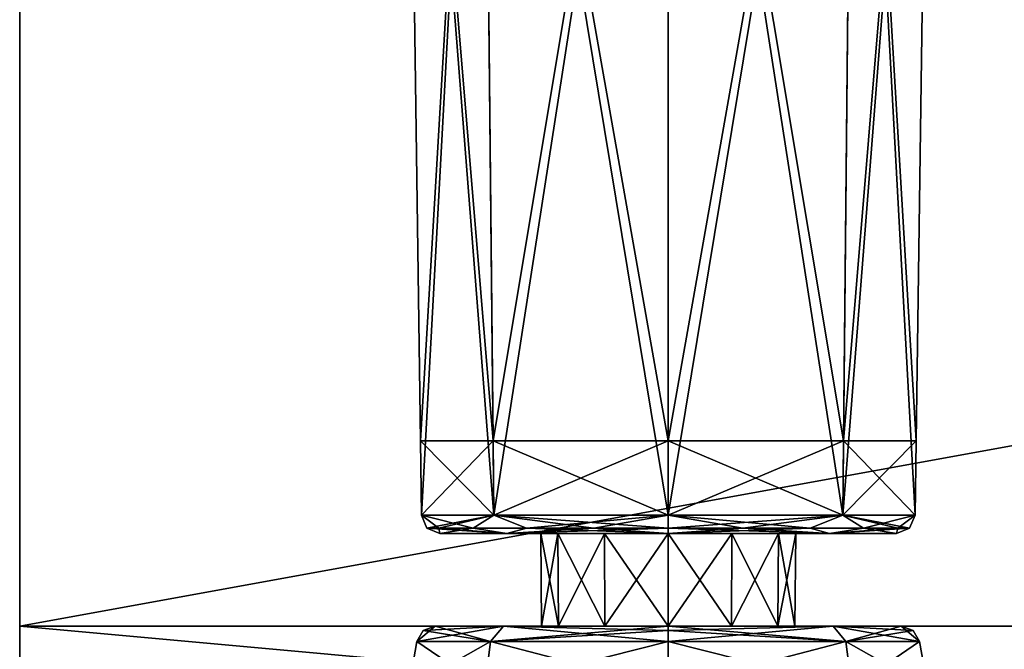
# Model space of a CAD drawing. Header units: millimetres. Extents: x -55 to 55, y -13 to 21.
# Tile 2 of 8: x -55 to -39, y 1 to 11. Entities that reach past the tile are written whole.
import ezdxf

# ---------------------------------------------------------------- set-up
doc = ezdxf.new("R2010")
doc.units = ezdxf.units.MM
doc.header["$LTSCALE"] = 26.699852
for name, color, linetype in [('1', 7, 'CONTINUOUS'), ('2', 7, 'CONTINUOUS'), ('3', 7, 'CONTINUOUS'), ('48', 7, 'CONTINUOUS'), ('50', 7, 'CONTINUOUS'), ('51', 7, 'CONTINUOUS'), ('53', 7, 'CONTINUOUS'), ('54', 7, 'CONTINUOUS'), ('55', 7, 'CONTINUOUS'), ('60', 7, 'CONTINUOUS'), ('61', 7, 'CONTINUOUS'), ('62', 7, 'CONTINUOUS'), ('63', 7, 'CONTINUOUS'), ('66', 7, 'CONTINUOUS'), ('69', 7, 'CONTINUOUS'), ('70', 7, 'CONTINUOUS'), ('73', 7, 'CONTINUOUS'), ('74', 7, 'CONTINUOUS'), ('77', 7, 'CONTINUOUS'), ('78', 7, 'CONTINUOUS'), ('81', 7, 'CONTINUOUS'), ('86', 7, 'CONTINUOUS'), ('87', 7, 'CONTINUOUS'), ('88', 7, 'CONTINUOUS'), ('89', 7, 'CONTINUOUS'), ('90', 7, 'CONTINUOUS'), ('91', 7, 'CONTINUOUS'), ('92', 7, 'CONTINUOUS'), ('93', 7, 'CONTINUOUS')]:
    doc.layers.add(name, color=color, linetype=linetype)

msp = doc.modelspace()

# ---------------------------------------------------------------- linework, layer by layer
at = {"layer": '1', "color": 7, "linetype": 'CONTINUOUS'}
for points in [[(-55, -9, -55), (-55, 1, -55), (55, 1, -55), (-55, -9, -55)], [(55, -9, -55), (-55, -9, -55), (55, 1, -55), (55, -9, -55)]]:
    msp.add_3dface(points, dxfattribs=at)
at = {"layer": '2', "color": 7, "linetype": 'CONTINUOUS'}
for points in [[(-55, 1, -55), (-55, -9, -55), (-55, -9, 55), (-55, 1, -55)], [(-55, 1, 55), (-55, 1, -55), (-55, -9, 55), (-55, 1, 55)]]:
    msp.add_3dface(points, dxfattribs=at)
at = {"layer": '3', "color": 7, "linetype": 'CONTINUOUS'}
for points in [[(-55, 1, 55), (55, -9, 55), (55, 1, 55), (-55, 1, 55)], [(-55, 1, 55), (-55, -9, 55), (55, -9, 55), (-55, 1, 55)]]:
    msp.add_3dface(points, dxfattribs=at)
at = {"layer": '48', "color": 7, "linetype": 'CONTINUOUS'}
for points in [[(-55, 1, -55), (55, 1, -55), (51.794, 1, -53.15), (-55, 1, -55)], [(-53.15, 1, 51.794), (-55, 1, -55), (-53.15, 1, -51.794), (-53.15, 1, 51.794)], [(-53.15, 1, -51.794), (-55, 1, -55), (-52.753, 1, -52.753), (-53.15, 1, -51.794)], [(-52.753, 1, -52.753), (-55, 1, -55), (-51.794, 1, -53.15), (-52.753, 1, -52.753)], [(-51.794, 1, -53.15), (-55, 1, -55), (51.794, 1, -53.15), (-51.794, 1, -53.15)], [(55, 1, 55), (-55, 1, 55), (-51.794, 1, 53.15), (55, 1, 55)], [(-51.794, 1, 53.15), (-55, 1, 55), (-52.753, 1, 52.753), (-51.794, 1, 53.15)], [(-52.753, 1, 52.753), (-55, 1, 55), (-53.15, 1, 51.794), (-52.753, 1, 52.753)], [(-55, 1, 55), (-55, 1, -55), (-53.15, 1, 51.794), (-55, 1, 55)], [(51.794, 1, 53.15), (55, 1, 55), (-51.794, 1, 53.15), (51.794, 1, 53.15)], [(-49.834, 1, 44.149), (-49.527, 1, 44.5), (-50.321, 1, 44.406), (-49.834, 1, 44.149)], [(-50.321, 1, 44.406), (-49.527, 1, 44.5), (-50.321, 1, 44.594), (-50.321, 1, 44.406)], [(-50.321, 1, 44.594), (-49.527, 1, 44.5), (-49.84, 1, 44.845), (-50.321, 1, 44.594)], [(-49.834, 1, -44.851), (-49.526, 1, -44.448), (-50.321, 1, -44.594), (-49.834, 1, -44.851)], [(-50.321, 1, -44.594), (-49.526, 1, -44.448), (-50.321, 1, -44.406), (-50.321, 1, -44.594)], [(-50.321, 1, -44.406), (-49.526, 1, -44.448), (-49.84, 1, -44.155), (-50.321, 1, -44.406)], [(-49.527, 1, 44.5), (-48.055, 1, 48.054), (-49.84, 1, 44.845), (-49.527, 1, 44.5)], [(-49.84, 1, 44.845), (-48.055, 1, 48.054), (-49.589, 1, 45.334), (-49.84, 1, 44.845)], [(-49.526, 1, -44.448), (-47.999, 1, -40.891), (-49.84, 1, -44.155), (-49.526, 1, -44.448)], [(-49.84, 1, -44.155), (-47.999, 1, -40.891), (-49.589, 1, -43.666), (-49.84, 1, -44.155)], [(-49.589, 1, 43.666), (-49.527, 1, 44.5), (-49.834, 1, 44.149), (-49.589, 1, 43.666)], [(-49.589, 1, -45.334), (-49.526, 1, -44.448), (-49.834, 1, -44.851), (-49.589, 1, -45.334)], [(-49.589, 1, 45.334), (-48.055, 1, 48.054), (-48.146, 1, 48.146), (-49.589, 1, 45.334)], [(-48.018, 1, 40.909), (-49.527, 1, 44.5), (-49.589, 1, 43.666), (-48.018, 1, 40.909)], [(-47.844, 1, 40.574), (-48.018, 1, 40.909), (-49.589, 1, 43.666), (-47.844, 1, 40.574)], [(-48.073, 1, -48.036), (-49.526, 1, -44.448), (-49.589, 1, -45.334), (-48.073, 1, -48.036)], [(-49.589, 1, -43.666), (-47.999, 1, -40.891), (-47.844, 1, -40.574), (-49.589, 1, -43.666)], [(-48.146, 1, -48.146), (-48.073, 1, -48.036), (-49.589, 1, -45.334), (-48.146, 1, -48.146)], [(-48.273, 1, 44.5), (-45.525, 1, 46.275), (-47.168, 1, 47.168), (-48.273, 1, 44.5)], [(-46.55, 1, 44.5), (-46.275, 1, 45.525), (-48.273, 1, 44.5), (-46.55, 1, 44.5)], [(-46.55, 1, 44.5), (-48.273, 1, 44.5), (-47.168, 1, 41.832), (-46.55, 1, 44.5)], [(-46.55, 1, -44.5), (-46.275, 1, -43.475), (-48.273, 1, -44.5), (-46.55, 1, -44.5)], [(-47.168, 1, -47.168), (-46.55, 1, -44.5), (-48.273, 1, -44.5), (-47.168, 1, -47.168)], [(-48.273, 1, -44.5), (-45.525, 1, -42.725), (-47.168, 1, -41.832), (-48.273, 1, -44.5)], [(-46.275, 1, -43.475), (-45.525, 1, -42.725), (-48.273, 1, -44.5), (-46.275, 1, -43.475)], [(-46.275, 1, 45.525), (-45.525, 1, 46.275), (-48.273, 1, 44.5), (-46.275, 1, 45.525)], [(-48.146, 1, 48.146), (-44.505, 1, 49.527), (-45.334, 1, 49.589), (-48.146, 1, 48.146)], [(-48.055, 1, 48.054), (-44.505, 1, 49.527), (-48.146, 1, 48.146), (-48.055, 1, 48.054)], [(-45.334, 1, -49.589), (-44.5, 1, -49.527), (-48.146, 1, -48.146), (-45.334, 1, -49.589)], [(-44.5, 1, -49.527), (-48.073, 1, -48.036), (-48.146, 1, -48.146), (-44.5, 1, -49.527)], [(-44.396, 1, 39.474), (-48.018, 1, 40.909), (-47.844, 1, 40.574), (-44.396, 1, 39.474)], [(-47.999, 1, -40.891), (-44.396, 1, -39.474), (-47.844, 1, -40.574), (-47.999, 1, -40.891)], [(-44.515, 1, 39.343), (-44.469, 1, 39.403), (-47.844, 1, 40.574), (-44.515, 1, 39.343)], [(-44.469, 1, 39.403), (-44.396, 1, 39.474), (-47.844, 1, 40.574), (-44.469, 1, 39.403)], [(-44.396, 1, -39.474), (-44.461, 1, -39.413), (-47.844, 1, -40.574), (-44.396, 1, -39.474)], [(-44.461, 1, -39.413), (-44.515, 1, -39.343), (-47.844, 1, -40.574), (-44.461, 1, -39.413)], [(-47.168, 1, -47.168), (-44.5, 1, -48.273), (-41.832, 1, -47.168), (-47.168, 1, -47.168)], [(-44.5, 1, -40.727), (-47.168, 1, -41.832), (-41.832, 1, -41.832), (-44.5, 1, -40.727)], [(-44.5, 1, 48.273), (-47.168, 1, 47.168), (-41.832, 1, 47.168), (-44.5, 1, 48.273)], [(-44.5, 1, 40.727), (-41.832, 1, 41.832), (-47.168, 1, 41.832), (-44.5, 1, 40.727)], [(-44.5, 1, -46.55), (-47.168, 1, -47.168), (-41.832, 1, -47.168), (-44.5, 1, -46.55)], [(-45.525, 1, -42.725), (-44.5, 1, -42.45), (-47.168, 1, -41.832), (-45.525, 1, -42.725)], [(-46.275, 1, 43.475), (-46.55, 1, 44.5), (-47.168, 1, 41.832), (-46.275, 1, 43.475)], [(-45.525, 1, 42.725), (-46.275, 1, 43.475), (-47.168, 1, 41.832), (-45.525, 1, 42.725)], [(-44.5, 1, 42.45), (-45.525, 1, 42.725), (-47.168, 1, 41.832), (-44.5, 1, 42.45)], [(-46.275, 1, -45.525), (-46.55, 1, -44.5), (-47.168, 1, -47.168), (-46.275, 1, -45.525)], [(-45.525, 1, -46.275), (-46.275, 1, -45.525), (-47.168, 1, -47.168), (-45.525, 1, -46.275)], [(-44.5, 1, -46.55), (-45.525, 1, -46.275), (-47.168, 1, -47.168), (-44.5, 1, -46.55)], [(-45.525, 1, 46.275), (-44.5, 1, 46.55), (-47.168, 1, 47.168), (-45.525, 1, 46.275)], [(-47.168, 1, -41.832), (-44.5, 1, -42.45), (-41.832, 1, -41.832), (-47.168, 1, -41.832)], [(-47.168, 1, 47.168), (-44.5, 1, 46.55), (-41.832, 1, 47.168), (-47.168, 1, 47.168)], [(-41.832, 1, 41.832), (-44.5, 1, 42.45), (-47.168, 1, 41.832), (-41.832, 1, 41.832)], [(-45.334, 1, 49.589), (-44.505, 1, 49.527), (-43.666, 1, 49.589), (-45.334, 1, 49.589)], [(-44.155, 1, 49.84), (-45.334, 1, 49.589), (-43.666, 1, 49.589), (-44.155, 1, 49.84)], [(-44.851, 1, 49.834), (-45.334, 1, 49.589), (-44.155, 1, 49.84), (-44.851, 1, 49.834)], [(-44.845, 1, -49.84), (-43.666, 1, -49.589), (-45.334, 1, -49.589), (-44.845, 1, -49.84)], [(-43.666, 1, -49.589), (-44.5, 1, -49.527), (-45.334, 1, -49.589), (-43.666, 1, -49.589)], [(-44.406, 1, 50.321), (-44.851, 1, 49.834), (-44.155, 1, 49.84), (-44.406, 1, 50.321)], [(-44.594, 1, 50.321), (-44.851, 1, 49.834), (-44.406, 1, 50.321), (-44.594, 1, 50.321)], [(-44.149, 1, -49.834), (-43.666, 1, -49.589), (-44.845, 1, -49.84), (-44.149, 1, -49.834)], [(-44.594, 1, -50.321), (-44.149, 1, -49.834), (-44.845, 1, -49.84), (-44.594, 1, -50.321)], [(-44.406, 1, -50.321), (-44.149, 1, -49.834), (-44.594, 1, -50.321), (-44.406, 1, -50.321)], [(-43.666, 1, 49.589), (-44.505, 1, 49.527), (-41.965, 1, 48.991), (-43.666, 1, 49.589)], [(-44.505, 1, 49.527), (-40.953, 1, 48.062), (-41.965, 1, 48.991), (-44.505, 1, 49.527)], [(-43.475, 1, 42.725), (-44.5, 1, 42.45), (-41.832, 1, 41.832), (-43.475, 1, 42.725)], [(-44.5, 1, -42.45), (-43.475, 1, -42.725), (-41.832, 1, -41.832), (-44.5, 1, -42.45)], [(-44.5, 1, 46.55), (-43.475, 1, 46.275), (-41.832, 1, 47.168), (-44.5, 1, 46.55)], [(-43.475, 1, -46.275), (-44.5, 1, -46.55), (-41.832, 1, -47.168), (-43.475, 1, -46.275)], [(-40.909, 1, -48.018), (-44.5, 1, -49.527), (-43.666, 1, -49.589), (-40.909, 1, -48.018)], [(-40.574, 1, -47.844), (-40.909, 1, -48.018), (-43.666, 1, -49.589), (-40.574, 1, -47.844)], [(-42.725, 1, -45.525), (-43.475, 1, -46.275), (-40.727, 1, -44.5), (-42.725, 1, -45.525)], [(-40.727, 1, -44.5), (-43.475, 1, -46.275), (-41.832, 1, -47.168), (-40.727, 1, -44.5)], [(-43.475, 1, 46.275), (-42.725, 1, 45.525), (-41.832, 1, 47.168), (-43.475, 1, 46.275)], [(-42.725, 1, 43.475), (-43.475, 1, 42.725), (-40.727, 1, 44.5), (-42.725, 1, 43.475)], [(-43.475, 1, -42.725), (-42.725, 1, -43.475), (-41.832, 1, -41.832), (-43.475, 1, -42.725)], [(-40.727, 1, 44.5), (-43.475, 1, 42.725), (-41.832, 1, 41.832), (-40.727, 1, 44.5)], [(-42.45, 1, -44.5), (-42.725, 1, -45.525), (-40.727, 1, -44.5), (-42.45, 1, -44.5)], [(-42.725, 1, -43.475), (-42.45, 1, -44.5), (-41.832, 1, -41.832), (-42.725, 1, -43.475)], [(-42.725, 1, 45.525), (-42.45, 1, 44.5), (-41.832, 1, 47.168), (-42.725, 1, 45.525)], [(-42.45, 1, 44.5), (-42.725, 1, 43.475), (-40.727, 1, 44.5), (-42.45, 1, 44.5)], [(-41.832, 1, -41.832), (-42.45, 1, -44.5), (-40.727, 1, -44.5), (-41.832, 1, -41.832)], [(-41.832, 1, 47.168), (-42.45, 1, 44.5), (-40.727, 1, 44.5), (-41.832, 1, 47.168)], [(-41.965, 1, 48.991), (-40.953, 1, 48.062), (-40.574, 1, 47.844), (-41.965, 1, 48.991)], [(-40.953, 1, 48.062), (-39.861, 1, 46.436), (-40.574, 1, 47.844), (-40.953, 1, 48.062)], [(-39.474, 1, -44.396), (-40.909, 1, -48.018), (-39.414, 1, -44.46), (-39.474, 1, -44.396)], [(-39.414, 1, -44.46), (-40.909, 1, -48.018), (-39.343, 1, -44.515), (-39.414, 1, -44.46)], [(-39.343, 1, -44.515), (-40.909, 1, -48.018), (-40.574, 1, -47.844), (-39.343, 1, -44.515)], [(-40.574, 1, 47.844), (-39.861, 1, 46.436), (-39.663, 1, 46.289), (-40.574, 1, 47.844)], [(-39.861, 1, 46.436), (-39.473, 1, 44.517), (-39.663, 1, 46.289), (-39.861, 1, 46.436)], [(-39.473, 1, 44.517), (-39.343, 1, 44.515), (-39.663, 1, 46.289), (-39.473, 1, 44.517)], [(-39.474, 1, 44.396), (-39.423, 1, 44.452), (-39.473, 1, 44.457), (-39.474, 1, 44.396)], [(-39.423, 1, 44.452), (-39.343, 1, 44.515), (-39.473, 1, 44.457), (-39.423, 1, 44.452)], [(-39.473, 1, 44.457), (-39.343, 1, 44.515), (-39.473, 1, 44.517), (-39.473, 1, 44.457)]]:
    msp.add_3dface(points, dxfattribs=at)
at = {"layer": '50', "color": 7, "linetype": 'CONTINUOUS'}
for points in [[(-55, 1, -55), (-55, 1, 55), (-55, 21, -55), (-55, 1, -55)], [(-55, 21, -55), (-55, 1, 55), (-55, 21, 55), (-55, 21, -55)]]:
    msp.add_3dface(points, dxfattribs=at)
at = {"layer": '51', "color": 7, "linetype": 'CONTINUOUS'}
for points in [[(55, 1, 55), (55, 21, 55), (-55, 21, 55), (55, 1, 55)], [(-55, 1, 55), (55, 1, 55), (-55, 21, 55), (-55, 1, 55)]]:
    msp.add_3dface(points, dxfattribs=at)
at = {"layer": '53', "color": 7, "linetype": 'CONTINUOUS'}
for points in [[(55, 1, -55), (-55, 1, -55), (55, 21, -55), (55, 1, -55)], [(-55, 1, -55), (-55, 21, -55), (55, 21, -55), (-55, 1, -55)]]:
    msp.add_3dface(points, dxfattribs=at)
at = {"layer": '54', "color": 7, "linetype": 'CONTINUOUS'}
for points in [[(-47.505, 21, 41.495), (-48.75, 21, 44.5), (-47.325, 2.796, 41.675), (-47.505, 21, 41.495)], [(-48.75, 21, 44.5), (-48.513, 4, 44.5), (-47.325, 2.796, 41.675), (-48.75, 21, 44.5)], [(-48.75, 21, 44.5), (-47.505, 21, 47.505), (-48.513, 4, 44.5), (-48.75, 21, 44.5)], [(-48.513, 4, 44.5), (-47.505, 21, 47.505), (-47.337, 4, 47.337), (-48.513, 4, 44.5)], [(-47.505, 21, 47.505), (-44.5, 21, 48.75), (-47.337, 4, 47.337), (-47.505, 21, 47.505)], [(-44.5, 2.796, 40.504), (-47.505, 21, 41.495), (-47.325, 2.796, 41.675), (-44.5, 2.796, 40.504)], [(-44.5, 4, 40.487), (-47.505, 21, 41.495), (-44.5, 2.796, 40.504), (-44.5, 4, 40.487)], [(-44.5, 21, 40.25), (-47.505, 21, 41.495), (-44.5, 4, 40.487), (-44.5, 21, 40.25)], [(-47.337, 4, 47.337), (-44.5, 21, 48.75), (-44.5, 4, 48.513), (-47.337, 4, 47.337)], [(-48.513, 4, 44.5), (-48.496, 2.796, 44.5), (-47.325, 2.796, 41.675), (-48.513, 4, 44.5)], [(-41.675, 2.796, 41.675), (-44.5, 4, 40.487), (-44.5, 2.796, 40.504), (-41.675, 2.796, 41.675)], [(-41.663, 4, 41.663), (-44.5, 4, 40.487), (-41.675, 2.796, 41.675), (-41.663, 4, 41.663)], [(-40.504, 2.796, 44.5), (-41.663, 4, 41.663), (-41.675, 2.796, 41.675), (-40.504, 2.796, 44.5)], [(-40.487, 4, 44.5), (-41.663, 4, 41.663), (-40.504, 2.796, 44.5), (-40.487, 4, 44.5)]]:
    msp.add_3dface(points, dxfattribs=at)
at = {"layer": '55', "color": 7, "linetype": 'CONTINUOUS'}
for points in [[(-44.5, 21, 40.25), (-44.5, 4, 40.487), (-41.663, 4, 41.663), (-44.5, 21, 40.25)], [(-41.495, 21, 41.495), (-44.5, 21, 40.25), (-41.663, 4, 41.663), (-41.495, 21, 41.495)], [(-44.5, 2.796, 48.496), (-41.495, 21, 47.505), (-41.675, 2.796, 47.325), (-44.5, 2.796, 48.496)], [(-44.5, 4, 48.513), (-41.495, 21, 47.505), (-44.5, 2.796, 48.496), (-44.5, 4, 48.513)], [(-44.5, 21, 48.75), (-41.495, 21, 47.505), (-44.5, 4, 48.513), (-44.5, 21, 48.75)], [(-40.25, 21, 44.5), (-40.487, 4, 44.5), (-41.675, 2.796, 47.325), (-40.25, 21, 44.5)], [(-41.495, 21, 47.505), (-40.25, 21, 44.5), (-41.675, 2.796, 47.325), (-41.495, 21, 47.505)], [(-41.495, 21, 41.495), (-41.663, 4, 41.663), (-40.487, 4, 44.5), (-41.495, 21, 41.495)], [(-40.25, 21, 44.5), (-41.495, 21, 41.495), (-40.487, 4, 44.5), (-40.25, 21, 44.5)], [(-48.496, 2.796, 44.5), (-48.513, 4, 44.5), (-47.337, 4, 47.337), (-48.496, 2.796, 44.5)], [(-48.496, 2.796, 44.5), (-47.337, 4, 47.337), (-47.325, 2.796, 47.325), (-48.496, 2.796, 44.5)], [(-47.337, 4, 47.337), (-44.5, 4, 48.513), (-47.325, 2.796, 47.325), (-47.337, 4, 47.337)], [(-47.325, 2.796, 47.325), (-44.5, 4, 48.513), (-44.5, 2.796, 48.496), (-47.325, 2.796, 47.325)], [(-40.487, 4, 44.5), (-40.504, 2.796, 44.5), (-41.675, 2.796, 47.325), (-40.487, 4, 44.5)]]:
    msp.add_3dface(points, dxfattribs=at)
at = {"layer": '60', "color": 7, "linetype": 'CONTINUOUS'}
for points in [[(-47.505, 21, -47.505), (-48.75, 21, -44.5), (-47.337, 4, -47.337), (-47.505, 21, -47.505)], [(-47.337, 4, -47.337), (-48.75, 21, -44.5), (-48.513, 4, -44.5), (-47.337, 4, -47.337)], [(-44.5, 21, -48.75), (-47.505, 21, -47.505), (-44.5, 4, -48.513), (-44.5, 21, -48.75)], [(-44.5, 4, -48.513), (-47.505, 21, -47.505), (-47.337, 4, -47.337), (-44.5, 4, -48.513)], [(-44.5, 21, -48.75), (-44.5, 4, -48.513), (-41.675, 2.796, -47.325), (-44.5, 21, -48.75)], [(-41.495, 21, -47.505), (-44.5, 21, -48.75), (-41.675, 2.796, -47.325), (-41.495, 21, -47.505)], [(-40.504, 2.796, -44.5), (-41.495, 21, -47.505), (-41.675, 2.796, -47.325), (-40.504, 2.796, -44.5)], [(-40.487, 4, -44.5), (-41.495, 21, -47.505), (-40.504, 2.796, -44.5), (-40.487, 4, -44.5)], [(-40.25, 21, -44.5), (-41.495, 21, -47.505), (-40.487, 4, -44.5), (-40.25, 21, -44.5)], [(-44.5, 4, -40.487), (-41.663, 4, -41.663), (-44.5, 2.796, -40.504), (-44.5, 4, -40.487)], [(-44.5, 2.796, -40.504), (-41.663, 4, -41.663), (-41.675, 2.796, -41.675), (-44.5, 2.796, -40.504)], [(-44.5, 4, -48.513), (-44.5, 2.796, -48.496), (-41.675, 2.796, -47.325), (-44.5, 4, -48.513)], [(-41.663, 4, -41.663), (-40.487, 4, -44.5), (-41.675, 2.796, -41.675), (-41.663, 4, -41.663)], [(-41.675, 2.796, -41.675), (-40.487, 4, -44.5), (-40.504, 2.796, -44.5), (-41.675, 2.796, -41.675)]]:
    msp.add_3dface(points, dxfattribs=at)
at = {"layer": '61', "color": 7, "linetype": 'CONTINUOUS'}
for points in [[(-48.75, 21, -44.5), (-47.505, 21, -41.495), (-48.513, 4, -44.5), (-48.75, 21, -44.5)], [(-48.513, 4, -44.5), (-47.505, 21, -41.495), (-48.496, 2.796, -44.5), (-48.513, 4, -44.5)], [(-48.496, 2.796, -44.5), (-47.505, 21, -41.495), (-47.325, 2.796, -41.675), (-48.496, 2.796, -44.5)], [(-47.505, 21, -41.495), (-44.5, 21, -40.25), (-47.325, 2.796, -41.675), (-47.505, 21, -41.495)], [(-44.5, 21, -40.25), (-44.5, 4, -40.487), (-47.325, 2.796, -41.675), (-44.5, 21, -40.25)], [(-44.5, 21, -40.25), (-41.495, 21, -41.495), (-44.5, 4, -40.487), (-44.5, 21, -40.25)], [(-41.495, 21, -41.495), (-41.663, 4, -41.663), (-44.5, 4, -40.487), (-41.495, 21, -41.495)], [(-41.495, 21, -41.495), (-40.25, 21, -44.5), (-41.663, 4, -41.663), (-41.495, 21, -41.495)], [(-40.25, 21, -44.5), (-40.487, 4, -44.5), (-41.663, 4, -41.663), (-40.25, 21, -44.5)], [(-47.337, 4, -47.337), (-48.513, 4, -44.5), (-47.325, 2.796, -47.325), (-47.337, 4, -47.337)], [(-47.325, 2.796, -47.325), (-48.513, 4, -44.5), (-48.496, 2.796, -44.5), (-47.325, 2.796, -47.325)], [(-44.5, 2.796, -48.496), (-47.337, 4, -47.337), (-47.325, 2.796, -47.325), (-44.5, 2.796, -48.496)], [(-44.5, 2.796, -48.496), (-44.5, 4, -48.513), (-47.337, 4, -47.337), (-44.5, 2.796, -48.496)], [(-44.5, 4, -40.487), (-44.5, 2.796, -40.504), (-47.325, 2.796, -41.675), (-44.5, 4, -40.487)]]:
    msp.add_3dface(points, dxfattribs=at)
at = {"layer": '62', "color": 7, "linetype": 'CONTINUOUS'}
for points in [[(-48.196, 2.5, -44.5), (-47.113, 2.5, -41.887), (-47.113, 2.5, -47.113), (-48.196, 2.5, -44.5)], [(-44.5, 2.5, -46.563), (-44.5, 2.5, -48.196), (-47.113, 2.5, -47.113), (-44.5, 2.5, -46.563)], [(-45.532, 2.5, -46.287), (-44.5, 2.5, -46.563), (-47.113, 2.5, -47.113), (-45.532, 2.5, -46.287)], [(-46.287, 2.5, -45.532), (-45.532, 2.5, -46.287), (-47.113, 2.5, -47.113), (-46.287, 2.5, -45.532)], [(-44.5, 2.5, -40.804), (-46.287, 2.5, -43.468), (-47.113, 2.5, -41.887), (-44.5, 2.5, -40.804)], [(-47.113, 2.5, -41.887), (-46.563, 2.5, -44.5), (-47.113, 2.5, -47.113), (-47.113, 2.5, -41.887)], [(-46.563, 2.5, -44.5), (-46.287, 2.5, -45.532), (-47.113, 2.5, -47.113), (-46.563, 2.5, -44.5)], [(-46.287, 2.5, -43.468), (-46.563, 2.5, -44.5), (-47.113, 2.5, -41.887), (-46.287, 2.5, -43.468)], [(-45.532, 2.5, -42.713), (-46.287, 2.5, -43.468), (-44.5, 2.5, -40.804), (-45.532, 2.5, -42.713)], [(-44.5, 2.5, -42.437), (-45.532, 2.5, -42.713), (-44.5, 2.5, -40.804), (-44.5, 2.5, -42.437)], [(-44.5, 2.5, -46.563), (-43.468, 2.5, -46.287), (-44.5, 2.5, -48.196), (-44.5, 2.5, -46.563)], [(-44.5, 2.5, -48.196), (-42.713, 2.5, -45.532), (-41.887, 2.5, -47.113), (-44.5, 2.5, -48.196)], [(-43.468, 2.5, -46.287), (-42.713, 2.5, -45.532), (-44.5, 2.5, -48.196), (-43.468, 2.5, -46.287)], [(-43.468, 2.5, -42.713), (-44.5, 2.5, -42.437), (-41.887, 2.5, -41.887), (-43.468, 2.5, -42.713)], [(-41.887, 2.5, -41.887), (-44.5, 2.5, -42.437), (-44.5, 2.5, -40.804), (-41.887, 2.5, -41.887)], [(-42.713, 2.5, -43.468), (-43.468, 2.5, -42.713), (-41.887, 2.5, -41.887), (-42.713, 2.5, -43.468)], [(-42.437, 2.5, -44.5), (-42.713, 2.5, -43.468), (-41.887, 2.5, -41.887), (-42.437, 2.5, -44.5)], [(-42.713, 2.5, -45.532), (-42.437, 2.5, -44.5), (-41.887, 2.5, -47.113), (-42.713, 2.5, -45.532)], [(-41.887, 2.5, -47.113), (-42.437, 2.5, -44.5), (-41.887, 2.5, -41.887), (-41.887, 2.5, -47.113)], [(-40.804, 2.5, -44.5), (-41.887, 2.5, -47.113), (-41.887, 2.5, -41.887), (-40.804, 2.5, -44.5)]]:
    msp.add_3dface(points, dxfattribs=at)
at = {"layer": '63', "color": 7, "linetype": 'CONTINUOUS'}
for points in [[(-46.287, 2.5, 43.468), (-45.532, 2.5, 42.713), (-48.196, 2.5, 44.5), (-46.287, 2.5, 43.468)], [(-48.196, 2.5, 44.5), (-45.532, 2.5, 42.713), (-47.113, 2.5, 41.887), (-48.196, 2.5, 44.5)], [(-46.563, 2.5, 44.5), (-46.287, 2.5, 43.468), (-48.196, 2.5, 44.5), (-46.563, 2.5, 44.5)], [(-47.113, 2.5, 47.113), (-46.563, 2.5, 44.5), (-48.196, 2.5, 44.5), (-47.113, 2.5, 47.113)], [(-45.532, 2.5, 46.287), (-46.287, 2.5, 45.532), (-47.113, 2.5, 47.113), (-45.532, 2.5, 46.287)], [(-44.5, 2.5, 46.563), (-45.532, 2.5, 46.287), (-47.113, 2.5, 47.113), (-44.5, 2.5, 46.563)], [(-41.887, 2.5, 47.113), (-44.5, 2.5, 46.563), (-47.113, 2.5, 47.113), (-41.887, 2.5, 47.113)], [(-44.5, 2.5, 40.804), (-47.113, 2.5, 41.887), (-41.887, 2.5, 41.887), (-44.5, 2.5, 40.804)], [(-45.532, 2.5, 42.713), (-44.5, 2.5, 42.437), (-47.113, 2.5, 41.887), (-45.532, 2.5, 42.713)], [(-47.113, 2.5, 41.887), (-44.5, 2.5, 42.437), (-41.887, 2.5, 41.887), (-47.113, 2.5, 41.887)], [(-44.5, 2.5, 48.196), (-41.887, 2.5, 47.113), (-47.113, 2.5, 47.113), (-44.5, 2.5, 48.196)], [(-46.287, 2.5, 45.532), (-46.563, 2.5, 44.5), (-47.113, 2.5, 47.113), (-46.287, 2.5, 45.532)], [(-43.468, 2.5, 46.287), (-44.5, 2.5, 46.563), (-41.887, 2.5, 47.113), (-43.468, 2.5, 46.287)], [(-44.5, 2.5, 42.437), (-43.468, 2.5, 42.713), (-41.887, 2.5, 41.887), (-44.5, 2.5, 42.437)], [(-42.713, 2.5, 45.532), (-43.468, 2.5, 46.287), (-40.804, 2.5, 44.5), (-42.713, 2.5, 45.532)], [(-43.468, 2.5, 42.713), (-42.713, 2.5, 43.468), (-41.887, 2.5, 41.887), (-43.468, 2.5, 42.713)], [(-40.804, 2.5, 44.5), (-43.468, 2.5, 46.287), (-41.887, 2.5, 47.113), (-40.804, 2.5, 44.5)], [(-42.437, 2.5, 44.5), (-42.713, 2.5, 45.532), (-40.804, 2.5, 44.5), (-42.437, 2.5, 44.5)], [(-42.713, 2.5, 43.468), (-42.437, 2.5, 44.5), (-41.887, 2.5, 41.887), (-42.713, 2.5, 43.468)], [(-42.437, 2.5, 44.5), (-40.804, 2.5, 44.5), (-41.887, 2.5, 41.887), (-42.437, 2.5, 44.5)]]:
    msp.add_3dface(points, dxfattribs=at)
at = {"layer": '66', "color": 7, "linetype": 'CONTINUOUS'}
for points in [[(-48.701, 0, 44.5), (-47.471, 0, 41.529), (-48.569, 0.752, 44.5), (-48.701, 0, 44.5)], [(-48.569, 0.752, 44.5), (-47.471, 0, 41.529), (-47.377, 0.752, 41.623), (-48.569, 0.752, 44.5)], [(-47.471, 0, 41.529), (-44.5, 0, 40.299), (-47.377, 0.752, 41.623), (-47.471, 0, 41.529)], [(-47.377, 0.752, 41.623), (-44.5, 0, 40.299), (-44.5, 0.752, 40.431), (-47.377, 0.752, 41.623)], [(-44.5, 0.752, 40.431), (-41.529, 0, 41.529), (-41.623, 0.752, 41.623), (-44.5, 0.752, 40.431)], [(-44.5, 0, 40.299), (-41.529, 0, 41.529), (-44.5, 0.752, 40.431), (-44.5, 0, 40.299)], [(-40.299, 0, 44.5), (-40.431, 0.752, 44.5), (-41.623, 0.752, 41.623), (-40.299, 0, 44.5)], [(-41.529, 0, 41.529), (-40.299, 0, 44.5), (-41.623, 0.752, 41.623), (-41.529, 0, 41.529)]]:
    msp.add_3dface(points, dxfattribs=at)
at = {"layer": '69', "color": 7, "linetype": 'CONTINUOUS'}
for points in [[(-44.5, 0, -40.299), (-44.5, 0.752, -40.431), (-41.623, 0.752, -41.623), (-44.5, 0, -40.299)], [(-44.5, 0.752, -48.569), (-41.529, 0, -47.471), (-41.623, 0.752, -47.377), (-44.5, 0.752, -48.569)], [(-41.529, 0, -41.529), (-44.5, 0, -40.299), (-41.623, 0.752, -41.623), (-41.529, 0, -41.529)], [(-44.5, 0, -48.701), (-41.529, 0, -47.471), (-44.5, 0.752, -48.569), (-44.5, 0, -48.701)], [(-40.431, 0.752, -44.5), (-41.529, 0, -41.529), (-41.623, 0.752, -41.623), (-40.431, 0.752, -44.5)], [(-41.529, 0, -47.471), (-40.299, 0, -44.5), (-41.623, 0.752, -47.377), (-41.529, 0, -47.471)], [(-41.623, 0.752, -47.377), (-40.299, 0, -44.5), (-40.431, 0.752, -44.5), (-41.623, 0.752, -47.377)], [(-40.299, 0, -44.5), (-41.529, 0, -41.529), (-40.431, 0.752, -44.5), (-40.299, 0, -44.5)]]:
    msp.add_3dface(points, dxfattribs=at)
at = {"layer": '70', "color": 7, "linetype": 'CONTINUOUS'}
for points in [[(-47.471, 0, -41.529), (-48.701, 0, -44.5), (-47.377, 0.752, -41.623), (-47.471, 0, -41.529)], [(-48.701, 0, -44.5), (-47.471, 0, -47.471), (-48.569, 0.752, -44.5), (-48.701, 0, -44.5)], [(-47.377, 0.752, -41.623), (-48.701, 0, -44.5), (-48.569, 0.752, -44.5), (-47.377, 0.752, -41.623)], [(-48.569, 0.752, -44.5), (-47.471, 0, -47.471), (-47.377, 0.752, -47.377), (-48.569, 0.752, -44.5)], [(-44.5, 0.752, -40.431), (-44.5, 0, -40.299), (-47.471, 0, -41.529), (-44.5, 0.752, -40.431)], [(-44.5, 0.752, -40.431), (-47.471, 0, -41.529), (-47.377, 0.752, -41.623), (-44.5, 0.752, -40.431)], [(-47.471, 0, -47.471), (-44.5, 0, -48.701), (-47.377, 0.752, -47.377), (-47.471, 0, -47.471)], [(-44.5, 0, -48.701), (-44.5, 0.752, -48.569), (-47.377, 0.752, -47.377), (-44.5, 0, -48.701)]]:
    msp.add_3dface(points, dxfattribs=at)
at = {"layer": '73', "color": 7, "linetype": 'CONTINUOUS'}
for points in [[(-48.701, 0, 44.5), (-48.569, 0.752, 44.5), (-47.377, 0.752, 47.377), (-48.701, 0, 44.5)], [(-47.471, 0, 47.471), (-48.701, 0, 44.5), (-47.377, 0.752, 47.377), (-47.471, 0, 47.471)], [(-44.5, 0, 48.701), (-47.471, 0, 47.471), (-44.5, 0.752, 48.569), (-44.5, 0, 48.701)], [(-44.5, 0.752, 48.569), (-47.471, 0, 47.471), (-47.377, 0.752, 47.377), (-44.5, 0.752, 48.569)], [(-41.623, 0.752, 47.377), (-44.5, 0, 48.701), (-44.5, 0.752, 48.569), (-41.623, 0.752, 47.377)], [(-41.529, 0, 47.471), (-44.5, 0, 48.701), (-41.623, 0.752, 47.377), (-41.529, 0, 47.471)], [(-40.431, 0.752, 44.5), (-41.529, 0, 47.471), (-41.623, 0.752, 47.377), (-40.431, 0.752, 44.5)], [(-40.431, 0.752, 44.5), (-40.299, 0, 44.5), (-41.529, 0, 47.471), (-40.431, 0.752, 44.5)]]:
    msp.add_3dface(points, dxfattribs=at)
at = {"layer": '74', "color": 7, "linetype": 'CONTINUOUS'}
for points in [[(-46.55, 1, 44.5), (-46.275, 1, 43.475), (-46.563, 2.5, 44.5), (-46.55, 1, 44.5)], [(-46.275, 1, 43.475), (-46.287, 2.5, 43.468), (-46.563, 2.5, 44.5), (-46.275, 1, 43.475)], [(-46.275, 1, 43.475), (-45.525, 1, 42.725), (-46.287, 2.5, 43.468), (-46.275, 1, 43.475)], [(-45.525, 1, 42.725), (-45.532, 2.5, 42.713), (-46.287, 2.5, 43.468), (-45.525, 1, 42.725)], [(-45.525, 1, 42.725), (-44.5, 1, 42.45), (-45.532, 2.5, 42.713), (-45.525, 1, 42.725)], [(-44.5, 1, 42.45), (-44.5, 2.5, 42.437), (-45.532, 2.5, 42.713), (-44.5, 1, 42.45)], [(-44.5, 1, 42.45), (-43.475, 1, 42.725), (-44.5, 2.5, 42.437), (-44.5, 1, 42.45)], [(-43.475, 1, 42.725), (-43.468, 2.5, 42.713), (-44.5, 2.5, 42.437), (-43.475, 1, 42.725)], [(-43.475, 1, 42.725), (-42.725, 1, 43.475), (-43.468, 2.5, 42.713), (-43.475, 1, 42.725)], [(-42.725, 1, 43.475), (-42.713, 2.5, 43.468), (-43.468, 2.5, 42.713), (-42.725, 1, 43.475)], [(-42.725, 1, 43.475), (-42.45, 1, 44.5), (-42.713, 2.5, 43.468), (-42.725, 1, 43.475)], [(-42.45, 1, 44.5), (-42.437, 2.5, 44.5), (-42.713, 2.5, 43.468), (-42.45, 1, 44.5)]]:
    msp.add_3dface(points, dxfattribs=at)
at = {"layer": '77', "color": 7, "linetype": 'CONTINUOUS'}
for points in [[(-43.475, 1, -46.275), (-43.468, 2.5, -46.287), (-44.5, 2.5, -46.563), (-43.475, 1, -46.275)], [(-44.5, 1, -46.55), (-43.475, 1, -46.275), (-44.5, 2.5, -46.563), (-44.5, 1, -46.55)], [(-43.475, 1, -42.725), (-44.5, 1, -42.45), (-43.468, 2.5, -42.713), (-43.475, 1, -42.725)], [(-44.5, 1, -42.45), (-44.5, 2.5, -42.437), (-43.468, 2.5, -42.713), (-44.5, 1, -42.45)], [(-43.475, 1, -42.725), (-43.468, 2.5, -42.713), (-42.713, 2.5, -43.468), (-43.475, 1, -42.725)], [(-42.725, 1, -43.475), (-43.475, 1, -42.725), (-42.713, 2.5, -43.468), (-42.725, 1, -43.475)], [(-43.475, 1, -46.275), (-42.725, 1, -45.525), (-43.468, 2.5, -46.287), (-43.475, 1, -46.275)], [(-42.725, 1, -45.525), (-42.713, 2.5, -45.532), (-43.468, 2.5, -46.287), (-42.725, 1, -45.525)], [(-42.45, 1, -44.5), (-42.725, 1, -43.475), (-42.437, 2.5, -44.5), (-42.45, 1, -44.5)], [(-42.725, 1, -45.525), (-42.45, 1, -44.5), (-42.713, 2.5, -45.532), (-42.725, 1, -45.525)], [(-42.725, 1, -43.475), (-42.713, 2.5, -43.468), (-42.437, 2.5, -44.5), (-42.725, 1, -43.475)], [(-42.45, 1, -44.5), (-42.437, 2.5, -44.5), (-42.713, 2.5, -45.532), (-42.45, 1, -44.5)]]:
    msp.add_3dface(points, dxfattribs=at)
at = {"layer": '78', "color": 7, "linetype": 'CONTINUOUS'}
for points in [[(-46.275, 1, -45.525), (-46.287, 2.5, -45.532), (-46.563, 2.5, -44.5), (-46.275, 1, -45.525)], [(-46.55, 1, -44.5), (-46.563, 2.5, -44.5), (-46.287, 2.5, -43.468), (-46.55, 1, -44.5)], [(-46.55, 1, -44.5), (-46.275, 1, -45.525), (-46.563, 2.5, -44.5), (-46.55, 1, -44.5)], [(-46.275, 1, -43.475), (-46.55, 1, -44.5), (-46.287, 2.5, -43.468), (-46.275, 1, -43.475)], [(-45.525, 1, -46.275), (-45.532, 2.5, -46.287), (-46.287, 2.5, -45.532), (-45.525, 1, -46.275)], [(-46.275, 1, -45.525), (-45.525, 1, -46.275), (-46.287, 2.5, -45.532), (-46.275, 1, -45.525)], [(-46.275, 1, -43.475), (-46.287, 2.5, -43.468), (-45.532, 2.5, -42.713), (-46.275, 1, -43.475)], [(-45.525, 1, -42.725), (-46.275, 1, -43.475), (-45.532, 2.5, -42.713), (-45.525, 1, -42.725)], [(-45.525, 1, -46.275), (-44.5, 1, -46.55), (-45.532, 2.5, -46.287), (-45.525, 1, -46.275)], [(-44.5, 1, -46.55), (-44.5, 2.5, -46.563), (-45.532, 2.5, -46.287), (-44.5, 1, -46.55)], [(-44.5, 2.5, -42.437), (-45.525, 1, -42.725), (-45.532, 2.5, -42.713), (-44.5, 2.5, -42.437)], [(-44.5, 1, -42.45), (-45.525, 1, -42.725), (-44.5, 2.5, -42.437), (-44.5, 1, -42.45)]]:
    msp.add_3dface(points, dxfattribs=at)
at = {"layer": '81', "color": 7, "linetype": 'CONTINUOUS'}
for points in [[(-46.55, 1, 44.5), (-46.563, 2.5, 44.5), (-46.287, 2.5, 45.532), (-46.55, 1, 44.5)], [(-46.275, 1, 45.525), (-46.55, 1, 44.5), (-46.287, 2.5, 45.532), (-46.275, 1, 45.525)], [(-46.275, 1, 45.525), (-46.287, 2.5, 45.532), (-45.532, 2.5, 46.287), (-46.275, 1, 45.525)], [(-45.525, 1, 46.275), (-46.275, 1, 45.525), (-45.532, 2.5, 46.287), (-45.525, 1, 46.275)], [(-45.525, 1, 46.275), (-45.532, 2.5, 46.287), (-44.5, 2.5, 46.563), (-45.525, 1, 46.275)], [(-44.5, 1, 46.55), (-45.525, 1, 46.275), (-44.5, 2.5, 46.563), (-44.5, 1, 46.55)], [(-44.5, 1, 46.55), (-44.5, 2.5, 46.563), (-43.468, 2.5, 46.287), (-44.5, 1, 46.55)], [(-43.475, 1, 46.275), (-44.5, 1, 46.55), (-43.468, 2.5, 46.287), (-43.475, 1, 46.275)], [(-43.475, 1, 46.275), (-43.468, 2.5, 46.287), (-42.713, 2.5, 45.532), (-43.475, 1, 46.275)], [(-42.725, 1, 45.525), (-43.475, 1, 46.275), (-42.713, 2.5, 45.532), (-42.725, 1, 45.525)], [(-42.437, 2.5, 44.5), (-42.725, 1, 45.525), (-42.713, 2.5, 45.532), (-42.437, 2.5, 44.5)], [(-42.45, 1, 44.5), (-42.725, 1, 45.525), (-42.437, 2.5, 44.5), (-42.45, 1, 44.5)]]:
    msp.add_3dface(points, dxfattribs=at)
at = {"layer": '86', "color": 7, "linetype": 'CONTINUOUS'}
for points in [[(-44.5, 1, -40.727), (-41.832, 1, -41.832), (-44.5, 0.93, -40.534), (-44.5, 1, -40.727)], [(-41.832, 1, -41.832), (-44.5, 0.752, -40.431), (-44.5, 0.93, -40.534), (-41.832, 1, -41.832)], [(-41.623, 0.752, -47.377), (-44.5, 1, -48.273), (-44.5, 0.93, -48.466), (-41.623, 0.752, -47.377)], [(-41.832, 1, -47.168), (-44.5, 1, -48.273), (-41.623, 0.752, -47.377), (-41.832, 1, -47.168)], [(-44.5, 0.752, -40.431), (-41.832, 1, -41.832), (-41.623, 0.752, -41.623), (-44.5, 0.752, -40.431)], [(-41.832, 1, -47.168), (-41.623, 0.752, -47.377), (-40.431, 0.752, -44.5), (-41.832, 1, -47.168)], [(-41.832, 1, -41.832), (-40.727, 1, -44.5), (-41.623, 0.752, -41.623), (-41.832, 1, -41.832)], [(-40.727, 1, -44.5), (-41.832, 1, -47.168), (-40.431, 0.752, -44.5), (-40.727, 1, -44.5)], [(-40.727, 1, -44.5), (-40.431, 0.752, -44.5), (-41.623, 0.752, -41.623), (-40.727, 1, -44.5)], [(-44.5, 0.752, -48.569), (-41.623, 0.752, -47.377), (-44.5, 0.93, -48.466), (-44.5, 0.752, -48.569)]]:
    msp.add_3dface(points, dxfattribs=at)
at = {"layer": '87', "color": 7, "linetype": 'CONTINUOUS'}
for points in [[(-47.168, 1, -41.832), (-47.377, 0.752, -41.623), (-48.569, 0.752, -44.5), (-47.168, 1, -41.832)], [(-48.273, 1, -44.5), (-48.569, 0.752, -44.5), (-47.377, 0.752, -47.377), (-48.273, 1, -44.5)], [(-48.273, 1, -44.5), (-47.168, 1, -41.832), (-48.569, 0.752, -44.5), (-48.273, 1, -44.5)], [(-47.168, 1, -47.168), (-48.273, 1, -44.5), (-47.377, 0.752, -47.377), (-47.168, 1, -47.168)], [(-47.377, 0.752, -41.623), (-44.5, 1, -40.727), (-44.5, 0.93, -40.534), (-47.377, 0.752, -41.623)], [(-47.168, 1, -41.832), (-44.5, 1, -40.727), (-47.377, 0.752, -41.623), (-47.168, 1, -41.832)], [(-44.5, 0.752, -48.569), (-47.168, 1, -47.168), (-47.377, 0.752, -47.377), (-44.5, 0.752, -48.569)], [(-47.168, 1, -47.168), (-44.5, 0.752, -48.569), (-44.5, 0.93, -48.466), (-47.168, 1, -47.168)], [(-44.5, 1, -48.273), (-47.168, 1, -47.168), (-44.5, 0.93, -48.466), (-44.5, 1, -48.273)], [(-44.5, 0.752, -40.431), (-47.377, 0.752, -41.623), (-44.5, 0.93, -40.534), (-44.5, 0.752, -40.431)]]:
    msp.add_3dface(points, dxfattribs=at)
at = {"layer": '88', "color": 7, "linetype": 'CONTINUOUS'}
for points in [[(-47.377, 0.752, 41.623), (-48.273, 1, 44.5), (-48.466, 0.93, 44.5), (-47.377, 0.752, 41.623)], [(-47.168, 1, 41.832), (-48.273, 1, 44.5), (-47.377, 0.752, 41.623), (-47.168, 1, 41.832)], [(-47.168, 1, 41.832), (-47.377, 0.752, 41.623), (-44.5, 0.752, 40.431), (-47.168, 1, 41.832)], [(-44.5, 1, 40.727), (-47.168, 1, 41.832), (-44.5, 0.752, 40.431), (-44.5, 1, 40.727)], [(-41.832, 1, 41.832), (-44.5, 1, 40.727), (-41.623, 0.752, 41.623), (-41.832, 1, 41.832)], [(-44.5, 1, 40.727), (-44.5, 0.752, 40.431), (-41.623, 0.752, 41.623), (-44.5, 1, 40.727)], [(-40.727, 1, 44.5), (-41.832, 1, 41.832), (-40.534, 0.93, 44.5), (-40.727, 1, 44.5)], [(-40.431, 0.752, 44.5), (-41.832, 1, 41.832), (-41.623, 0.752, 41.623), (-40.431, 0.752, 44.5)], [(-41.832, 1, 41.832), (-40.431, 0.752, 44.5), (-40.534, 0.93, 44.5), (-41.832, 1, 41.832)], [(-48.569, 0.752, 44.5), (-47.377, 0.752, 41.623), (-48.466, 0.93, 44.5), (-48.569, 0.752, 44.5)]]:
    msp.add_3dface(points, dxfattribs=at)
at = {"layer": '89', "color": 7, "linetype": 'CONTINUOUS'}
for points in [[(-47.168, 1, 47.168), (-48.569, 0.752, 44.5), (-48.466, 0.93, 44.5), (-47.168, 1, 47.168)], [(-48.569, 0.752, 44.5), (-47.168, 1, 47.168), (-47.377, 0.752, 47.377), (-48.569, 0.752, 44.5)], [(-48.273, 1, 44.5), (-47.168, 1, 47.168), (-48.466, 0.93, 44.5), (-48.273, 1, 44.5)], [(-44.5, 1, 48.273), (-44.5, 0.752, 48.569), (-47.377, 0.752, 47.377), (-44.5, 1, 48.273)], [(-47.168, 1, 47.168), (-44.5, 1, 48.273), (-47.377, 0.752, 47.377), (-47.168, 1, 47.168)], [(-41.832, 1, 47.168), (-41.623, 0.752, 47.377), (-44.5, 0.752, 48.569), (-41.832, 1, 47.168)], [(-44.5, 1, 48.273), (-41.832, 1, 47.168), (-44.5, 0.752, 48.569), (-44.5, 1, 48.273)], [(-41.832, 1, 47.168), (-40.727, 1, 44.5), (-41.623, 0.752, 47.377), (-41.832, 1, 47.168)], [(-41.623, 0.752, 47.377), (-40.727, 1, 44.5), (-40.534, 0.93, 44.5), (-41.623, 0.752, 47.377)], [(-40.431, 0.752, 44.5), (-41.623, 0.752, 47.377), (-40.534, 0.93, 44.5), (-40.431, 0.752, 44.5)]]:
    msp.add_3dface(points, dxfattribs=at)
at = {"layer": '90', "color": 7, "linetype": 'CONTINUOUS'}
for points in [[(-48.496, 2.796, -44.5), (-48.215, 2.586, -43.293), (-48.215, 2.586, -45.707), (-48.496, 2.796, -44.5)], [(-48.496, 2.796, -44.5), (-47.325, 2.796, -41.675), (-48.215, 2.586, -43.293), (-48.496, 2.796, -44.5)], [(-47.325, 2.796, -47.325), (-48.496, 2.796, -44.5), (-48.215, 2.586, -45.707), (-47.325, 2.796, -47.325)], [(-47.325, 2.796, -41.675), (-46.796, 2.586, -41.34), (-48.215, 2.586, -43.293), (-47.325, 2.796, -41.675)], [(-47.325, 2.796, -47.325), (-48.215, 2.586, -45.707), (-46.796, 2.586, -47.66), (-47.325, 2.796, -47.325)], [(-47.325, 2.796, -41.675), (-44.5, 2.796, -40.504), (-46.796, 2.586, -41.34), (-47.325, 2.796, -41.675)], [(-47.325, 2.796, -47.325), (-46.796, 2.586, -47.66), (-44.5, 2.586, -48.406), (-47.325, 2.796, -47.325)], [(-44.5, 2.796, -48.496), (-47.325, 2.796, -47.325), (-44.5, 2.586, -48.406), (-44.5, 2.796, -48.496)], [(-44.5, 2.796, -40.504), (-44.5, 2.586, -40.594), (-46.796, 2.586, -41.34), (-44.5, 2.796, -40.504)], [(-48.215, 2.586, -45.707), (-47.113, 2.5, -47.113), (-46.796, 2.586, -47.66), (-48.215, 2.586, -45.707)], [(-48.215, 2.586, -43.293), (-48.196, 2.5, -44.5), (-48.215, 2.586, -45.707), (-48.215, 2.586, -43.293)], [(-48.196, 2.5, -44.5), (-47.113, 2.5, -47.113), (-48.215, 2.586, -45.707), (-48.196, 2.5, -44.5)], [(-46.796, 2.586, -41.34), (-47.113, 2.5, -41.887), (-48.215, 2.586, -43.293), (-46.796, 2.586, -41.34)], [(-47.113, 2.5, -41.887), (-48.196, 2.5, -44.5), (-48.215, 2.586, -43.293), (-47.113, 2.5, -41.887)], [(-47.113, 2.5, -47.113), (-44.5, 2.5, -48.196), (-46.796, 2.586, -47.66), (-47.113, 2.5, -47.113)], [(-44.5, 2.5, -40.804), (-47.113, 2.5, -41.887), (-44.5, 2.586, -40.594), (-44.5, 2.5, -40.804)], [(-44.5, 2.586, -40.594), (-47.113, 2.5, -41.887), (-46.796, 2.586, -41.34), (-44.5, 2.586, -40.594)], [(-46.796, 2.586, -47.66), (-44.5, 2.5, -48.196), (-44.5, 2.586, -48.406), (-46.796, 2.586, -47.66)]]:
    msp.add_3dface(points, dxfattribs=at)
at = {"layer": '91', "color": 7, "linetype": 'CONTINUOUS'}
for points in [[(-41.675, 2.796, -47.325), (-44.5, 2.796, -48.496), (-42.204, 2.586, -47.66), (-41.675, 2.796, -47.325)], [(-44.5, 2.586, -40.594), (-41.675, 2.796, -41.675), (-42.204, 2.586, -41.34), (-44.5, 2.586, -40.594)], [(-44.5, 2.796, -48.496), (-44.5, 2.586, -48.406), (-42.204, 2.586, -47.66), (-44.5, 2.796, -48.496)], [(-44.5, 2.796, -40.504), (-41.675, 2.796, -41.675), (-44.5, 2.586, -40.594), (-44.5, 2.796, -40.504)], [(-41.675, 2.796, -41.675), (-40.785, 2.586, -43.293), (-42.204, 2.586, -41.34), (-41.675, 2.796, -41.675)], [(-41.675, 2.796, -47.325), (-42.204, 2.586, -47.66), (-40.785, 2.586, -45.707), (-41.675, 2.796, -47.325)], [(-40.504, 2.796, -44.5), (-41.675, 2.796, -47.325), (-40.785, 2.586, -45.707), (-40.504, 2.796, -44.5)], [(-41.675, 2.796, -41.675), (-40.504, 2.796, -44.5), (-40.785, 2.586, -43.293), (-41.675, 2.796, -41.675)], [(-40.504, 2.796, -44.5), (-40.785, 2.586, -45.707), (-40.785, 2.586, -43.293), (-40.504, 2.796, -44.5)], [(-44.5, 2.5, -40.804), (-44.5, 2.586, -40.594), (-42.204, 2.586, -41.34), (-44.5, 2.5, -40.804)], [(-41.887, 2.5, -41.887), (-44.5, 2.5, -40.804), (-42.204, 2.586, -41.34), (-41.887, 2.5, -41.887)], [(-44.5, 2.586, -48.406), (-41.887, 2.5, -47.113), (-42.204, 2.586, -47.66), (-44.5, 2.586, -48.406)], [(-44.5, 2.5, -48.196), (-41.887, 2.5, -47.113), (-44.5, 2.586, -48.406), (-44.5, 2.5, -48.196)], [(-40.785, 2.586, -43.293), (-41.887, 2.5, -41.887), (-42.204, 2.586, -41.34), (-40.785, 2.586, -43.293)], [(-42.204, 2.586, -47.66), (-41.887, 2.5, -47.113), (-40.785, 2.586, -45.707), (-42.204, 2.586, -47.66)], [(-40.804, 2.5, -44.5), (-41.887, 2.5, -41.887), (-40.785, 2.586, -43.293), (-40.804, 2.5, -44.5)], [(-41.887, 2.5, -47.113), (-40.804, 2.5, -44.5), (-40.785, 2.586, -45.707), (-41.887, 2.5, -47.113)], [(-40.785, 2.586, -45.707), (-40.804, 2.5, -44.5), (-40.785, 2.586, -43.293), (-40.785, 2.586, -45.707)]]:
    msp.add_3dface(points, dxfattribs=at)
at = {"layer": '92', "color": 7, "linetype": 'CONTINUOUS'}
for points in [[(-47.325, 2.796, 41.675), (-48.496, 2.796, 44.5), (-47.66, 2.586, 42.204), (-47.325, 2.796, 41.675)], [(-48.496, 2.796, 44.5), (-48.406, 2.586, 44.5), (-47.66, 2.586, 42.204), (-48.496, 2.796, 44.5)], [(-47.325, 2.796, 41.675), (-47.66, 2.586, 42.204), (-45.707, 2.586, 40.785), (-47.325, 2.796, 41.675)], [(-44.5, 2.796, 40.504), (-47.325, 2.796, 41.675), (-45.707, 2.586, 40.785), (-44.5, 2.796, 40.504)], [(-44.5, 2.796, 40.504), (-45.707, 2.586, 40.785), (-43.293, 2.586, 40.785), (-44.5, 2.796, 40.504)], [(-41.675, 2.796, 41.675), (-44.5, 2.796, 40.504), (-43.293, 2.586, 40.785), (-41.675, 2.796, 41.675)], [(-41.675, 2.796, 41.675), (-43.293, 2.586, 40.785), (-41.34, 2.586, 42.204), (-41.675, 2.796, 41.675)], [(-40.504, 2.796, 44.5), (-41.675, 2.796, 41.675), (-40.594, 2.586, 44.5), (-40.504, 2.796, 44.5)], [(-41.675, 2.796, 41.675), (-41.34, 2.586, 42.204), (-40.594, 2.586, 44.5), (-41.675, 2.796, 41.675)], [(-48.196, 2.5, 44.5), (-47.113, 2.5, 41.887), (-48.406, 2.586, 44.5), (-48.196, 2.5, 44.5)], [(-48.406, 2.586, 44.5), (-47.113, 2.5, 41.887), (-47.66, 2.586, 42.204), (-48.406, 2.586, 44.5)], [(-47.66, 2.586, 42.204), (-47.113, 2.5, 41.887), (-45.707, 2.586, 40.785), (-47.66, 2.586, 42.204)], [(-47.113, 2.5, 41.887), (-44.5, 2.5, 40.804), (-45.707, 2.586, 40.785), (-47.113, 2.5, 41.887)], [(-45.707, 2.586, 40.785), (-44.5, 2.5, 40.804), (-43.293, 2.586, 40.785), (-45.707, 2.586, 40.785)], [(-44.5, 2.5, 40.804), (-41.887, 2.5, 41.887), (-43.293, 2.586, 40.785), (-44.5, 2.5, 40.804)], [(-43.293, 2.586, 40.785), (-41.887, 2.5, 41.887), (-41.34, 2.586, 42.204), (-43.293, 2.586, 40.785)], [(-41.887, 2.5, 41.887), (-40.804, 2.5, 44.5), (-41.34, 2.586, 42.204), (-41.887, 2.5, 41.887)], [(-41.34, 2.586, 42.204), (-40.804, 2.5, 44.5), (-40.594, 2.586, 44.5), (-41.34, 2.586, 42.204)]]:
    msp.add_3dface(points, dxfattribs=at)
at = {"layer": '93', "color": 7, "linetype": 'CONTINUOUS'}
for points in [[(-48.496, 2.796, 44.5), (-47.325, 2.796, 47.325), (-48.406, 2.586, 44.5), (-48.496, 2.796, 44.5)], [(-48.406, 2.586, 44.5), (-47.325, 2.796, 47.325), (-47.66, 2.586, 46.796), (-48.406, 2.586, 44.5)], [(-47.325, 2.796, 47.325), (-45.707, 2.586, 48.215), (-47.66, 2.586, 46.796), (-47.325, 2.796, 47.325)], [(-47.325, 2.796, 47.325), (-44.5, 2.796, 48.496), (-45.707, 2.586, 48.215), (-47.325, 2.796, 47.325)], [(-44.5, 2.796, 48.496), (-43.293, 2.586, 48.215), (-45.707, 2.586, 48.215), (-44.5, 2.796, 48.496)], [(-44.5, 2.796, 48.496), (-41.675, 2.796, 47.325), (-43.293, 2.586, 48.215), (-44.5, 2.796, 48.496)], [(-41.675, 2.796, 47.325), (-41.34, 2.586, 46.796), (-43.293, 2.586, 48.215), (-41.675, 2.796, 47.325)], [(-41.675, 2.796, 47.325), (-40.504, 2.796, 44.5), (-41.34, 2.586, 46.796), (-41.675, 2.796, 47.325)], [(-40.504, 2.796, 44.5), (-40.594, 2.586, 44.5), (-41.34, 2.586, 46.796), (-40.504, 2.796, 44.5)], [(-48.196, 2.5, 44.5), (-48.406, 2.586, 44.5), (-47.66, 2.586, 46.796), (-48.196, 2.5, 44.5)], [(-47.113, 2.5, 47.113), (-48.196, 2.5, 44.5), (-47.66, 2.586, 46.796), (-47.113, 2.5, 47.113)], [(-45.707, 2.586, 48.215), (-47.113, 2.5, 47.113), (-47.66, 2.586, 46.796), (-45.707, 2.586, 48.215)], [(-44.5, 2.5, 48.196), (-47.113, 2.5, 47.113), (-45.707, 2.586, 48.215), (-44.5, 2.5, 48.196)], [(-43.293, 2.586, 48.215), (-44.5, 2.5, 48.196), (-45.707, 2.586, 48.215), (-43.293, 2.586, 48.215)], [(-41.887, 2.5, 47.113), (-44.5, 2.5, 48.196), (-43.293, 2.586, 48.215), (-41.887, 2.5, 47.113)], [(-41.34, 2.586, 46.796), (-41.887, 2.5, 47.113), (-43.293, 2.586, 48.215), (-41.34, 2.586, 46.796)], [(-40.804, 2.5, 44.5), (-41.887, 2.5, 47.113), (-40.594, 2.586, 44.5), (-40.804, 2.5, 44.5)], [(-40.594, 2.586, 44.5), (-41.887, 2.5, 47.113), (-41.34, 2.586, 46.796), (-40.594, 2.586, 44.5)]]:
    msp.add_3dface(points, dxfattribs=at)

doc.saveas('drawing.dxf')
